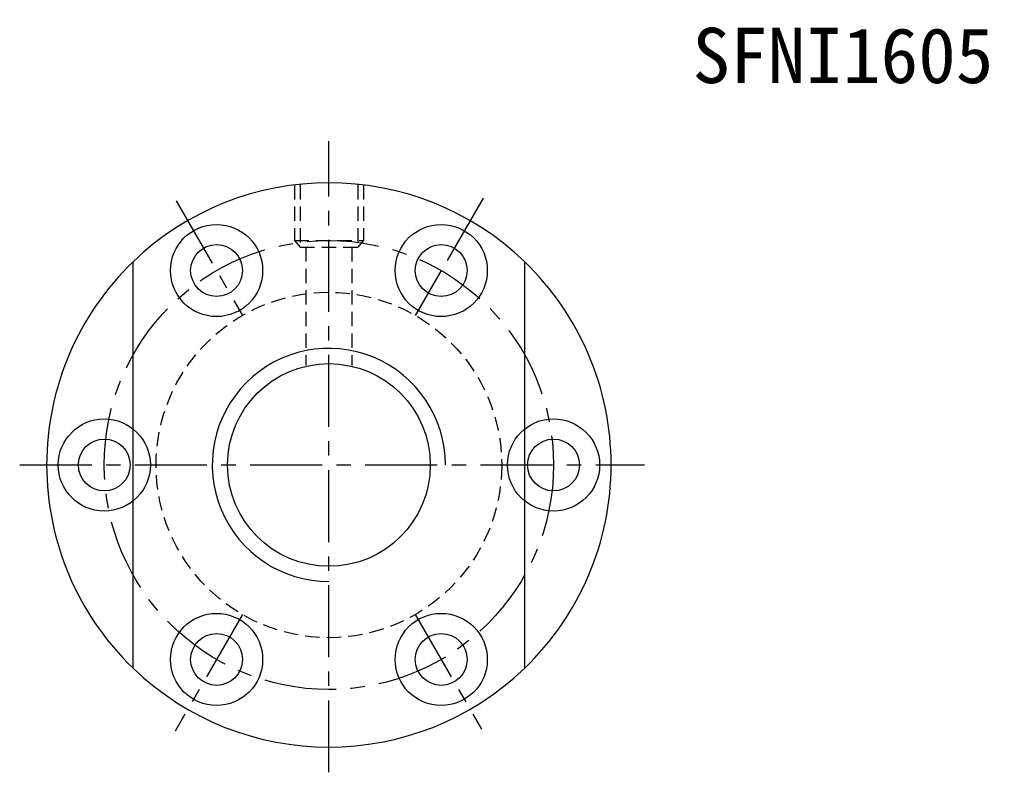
# Model space of a CAD drawing. Extents: x 81 to 675, y -211 to 131.
# Tile 1 of 47: x 531 to 616, y 66 to 131. Entities that reach past the tile are written whole.
import ezdxf
from ezdxf.enums import TextEntityAlignment as Align

# ---------------------------------------------------------------- set-up
doc = ezdxf.new("R2010")
doc.units = 0
doc.header["$MEASUREMENT"] = 0
doc.linetypes.add('CENTER', pattern=[2, 1.25, -0.25, 0.25, -0.25])
doc.linetypes.add('HIDDEN', pattern=[0.375, 0.25, -0.125])
doc.layers.get('0').update_dxf_attribs({"linetype": 'CONTINUOUS'})
for name, color, linetype in [('CL', 1, 'CENTER'), ('DIM', 4, 'CONTINUOUS'), ('HID', 2, 'HIDDEN'), ('OUT', 3, 'CONTINUOUS')]:
    doc.layers.add(name, color=color, linetype=linetype)
doc.styles.add('T', font='KAIU.TTF')

msp = doc.modelspace()

# ---------------------------------------------------------------- linework, layer by layer
at = {"layer": 'CL', "color": 7, "ltscale": 5}
for p, q in [((557.73, 66.007), (557.73, 120.813)), ((544.48, 115.646), (550.23, 105.687)), ((571.109, 115.871), (565.23, 105.687)), ((567.48, 109.584), (565.23, 105.687)), ((530.889, 92.697), (585.123, 92.697)), ((550.23, 79.706), (544.382, 69.577)), ((565.23, 79.706), (570.98, 69.747))]:
    msp.add_line(p, q, dxfattribs=at)
msp.add_circle((557.73, 92.697), 19.5, dxfattribs=at)
at = {"layer": 'DIM', "color": 7, "ltscale": 5}
for centre, radius in [((538.23, 92.697), 4), ((577.23, 92.697), 4), ((538.23, 92.697), 2.25), ((577.23, 92.697), 2.25)]:
    msp.add_circle(centre, radius, dxfattribs=at)
for radius, start, end in [(24.5, 133.93784, 226.06216), (24.5, 313.93785, 46.06217), (10.125, 0.00001, 270.00002)]:
    msp.add_arc((557.73, 92.697), radius, start, end, dxfattribs=at)
at = {"layer": 'HID', "color": 7, "ltscale": 5}
for p, q in [((554.73, 117.012), (554.73, 112.197)), ((555.23, 117.012), (555.23, 111.62)), ((560.23, 117.012), (560.23, 111.62)), ((560.73, 117.012), (560.73, 112.197)), ((554.73, 112.197), (555.23, 111.62)), ((554.73, 112.197), (560.73, 112.197)), ((560.73, 112.197), (560.23, 111.62)), ((555.23, 111.62), (560.23, 111.62)), ((555.73, 111.62), (555.73, 101.331)), ((559.73, 111.62), (559.73, 101.331))]:
    msp.add_line(p, q, dxfattribs=at)
msp.add_circle((557.73, 92.697), 15, dxfattribs=at)
at = {"layer": 'OUT', "color": 7, "ltscale": 5}
for p, q in [((540.73, 75.054), (540.73, 110.339)), ((574.73, 75.054), (574.73, 110.339))]:
    msp.add_line(p, q, dxfattribs=at)
for centre, radius in [((547.98, 109.584), 4), ((567.48, 109.584), 4), ((547.98, 109.584), 2.25), ((567.48, 109.584), 2.25), ((557.73, 92.697), 8.8), ((547.98, 75.809), 4), ((567.48, 75.809), 4), ((547.98, 75.809), 2.25), ((567.48, 75.809), 2.25)]:
    msp.add_circle(centre, radius, dxfattribs=at)
for start, end in [(46.06217, 133.93785), (226.06216, 313.93785)]:
    msp.add_arc((557.73, 92.697), 24.5, start, end, dxfattribs=at)

# ---------------------------------------------------------------- texts
at = {"style": 'T'}
msp.add_text('SFNI1605', height=4.8, dxfattribs=at).set_placement((602.353, 128.261), align=Align.MIDDLE)

doc.saveas('drawing.dxf')
